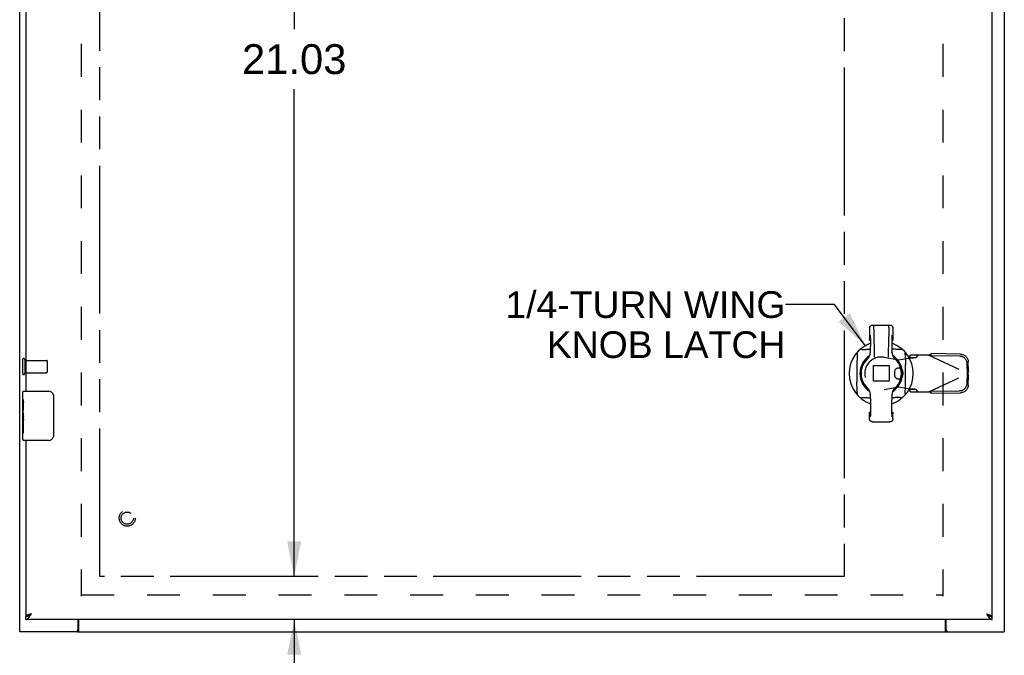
# Model space of a CAD drawing. Header units: inches. Extents: x 0 to 121, y 0 to 79.
# Tile 3 of 6: x 30 to 50, y 27 to 40. Entities that reach past the tile are written whole.
import ezdxf

# ---------------------------------------------------------------- set-up
doc = ezdxf.new("R2010")
doc.units = ezdxf.units.IN
doc.header["$LTSCALE"] = 6.678571
doc.header["$MEASUREMENT"] = 0
doc.linetypes.add('HIDDEN', pattern=[0.2, 0.1, -0.1])
doc.linetypes.add('PHANTOM', pattern=[0.8, 0.45, -0.05, 0.1, -0.05, 0.1, -0.05])
doc.layers.get('0').update_dxf_attribs({"linetype": 'CONTINUOUS'})
for name, color, linetype in [('02___PRT_ALL_AXES', 7, 'CONTINUOUS'), ('AVAIL_DOOR_SPACE', 7, 'CONTINUOUS'), ('DEFAULT_2', 8, 'HIDDEN'), ('DIMENSIONS', 7, 'CONTINUOUS')]:
    doc.layers.add(name, color=color, linetype=linetype)
doc.styles.get("Standard").update_dxf_attribs({"font": 'arial.ttf'})
doc.dimstyles.new('DIMSTYLE_1', dxfattribs={"dimtxt": 0.607143, "dimasz": 0.714286, "dimexe": 0.09, "dimexo": 0.07, "dimgap": 0.0425, "dimtad": 0, "dimtih": 1, "dimtoh": 1, "dimzin": 4, "dimdsep": 46, "dimtxsty": 'Standard', "dimblk": '_FILLED', "dimblk1": '_FILLED', "dimblk2": '_FILLED', "dimcen": 0.09, "dimazin": 1, "dimtfac": 1, "dimtofl": 0, "dimtmove": 0, "dimatfit": 3, "dimldrblk": '_FILLED', "dimfxl": 1, "dimtolj": 1, "dimtzin": 4, "dimarcsym": 0})
doc.dimstyles.get("Standard").update_dxf_attribs({"dimtxt": 0.607143, "dimasz": 0.714286, "dimexe": 0.09, "dimexo": 0.07, "dimgap": 0.09, "dimtad": 0, "dimtih": 1, "dimtoh": 1, "dimzin": 4, "dimdsep": 46, "dimtxsty": 'Standard', "dimblk": '_FILLED', "dimblk1": '_FILLED', "dimblk2": '_FILLED', "dimcen": 0.09, "dimazin": 1, "dimtp": 0.01, "dimtm": 0.01, "dimtfac": 1, "dimtofl": 0, "dimtmove": 0, "dimatfit": 3, "dimldrblk": '_FILLED', "dimfxl": 1, "dimtolj": 1, "dimtzin": 4, "dimarcsym": 0})

# ---------------------------------------------------------------- blocks, each defined once
blk = doc.blocks.new('_FILLED')
at = {"color": 0, "linetype": 'ByBlock'}
blk.add_solid([(0, 0), (-1, 0.2), (-1, -0.2)], dxfattribs=at)
blk = doc.blocks.new('*D10')
at = {"layer": 'DIMENSIONS', "color": 2, "linetype": 'Continuous'}
for p, q in [((35.697, 49.827), (35.697, 39.92)), ((35.697, 28.797), (35.697, 38.705))]:
    blk.add_line(p, q, dxfattribs=at)
at = {"layer": 'DIMENSIONS', "color": 2, "linetype": 'Continuous', "xscale": 0.7142857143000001, "yscale": 0.7142857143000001, "zscale": 0.7142857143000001}
for p, rotation in [((35.697, 49.827), 90), ((35.697, 28.797), 270)]:
    blk.add_blockref('_FILLED', p, dxfattribs=dict(at, rotation=rotation))
at = {"layer": 'DIMENSIONS', "color": 2, "linetype": 'Continuous', "insert": (35.697, 39.616), "char_height": 0.6071, "width": 2.12161, "attachment_point": 2, "line_spacing_factor": 0.9}
blk.add_mtext('21.03', dxfattribs=at)
blk = doc.blocks.new('*D11')
at = {"layer": 'DIMENSIONS', "color": 2, "linetype": 'Continuous'}
for p, q in [((35.697, 28.797), (35.697, 30.226)), ((35.697, 27.922), (35.697, 26.476)), ((35.697, 26.476), (35.108, 26.476))]:
    blk.add_line(p, q, dxfattribs=at)
at = {"layer": 'DIMENSIONS', "color": 2, "linetype": 'Continuous', "xscale": 0.7142857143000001, "yscale": 0.7142857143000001, "zscale": 0.7142857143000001}
for p, rotation in [((35.697, 28.797), 270), ((35.697, 27.922), 90)]:
    blk.add_blockref('_FILLED', p, dxfattribs=dict(at, rotation=rotation))
at = {"layer": 'DIMENSIONS', "color": 2, "linetype": 'Continuous', "insert": (34.805, 26.779), "char_height": 0.6071, "width": 1.17817, "attachment_point": 3, "line_spacing_factor": 0.9}
blk.add_mtext('.88', dxfattribs=at)

msp = doc.modelspace()

# ---------------------------------------------------------------- linework, layer by layer
at = {"color": 3, "linetype": 'Continuous'}
for p, q in [((30.121, 27.672), (30.121, 50.862)), ((50.121, 50.862), (50.121, 27.672)), ((49.871, 27.982), (49.871, 50.642)), ((30.305, 28.018), (30.3, 28.017)), ((30.31, 28.02), (30.305, 28.018)), ((30.315, 28.021), (30.31, 28.02)), ((30.32, 28.023), (30.315, 28.021)), ((30.325, 28.025), (30.32, 28.023)), ((30.333, 28.027), (30.325, 28.025)), ((30.344, 28.03), (30.333, 28.027)), ((30.341, 28.008), (30.345, 28.014)), ((30.345, 28.014), (30.35, 28.023)), ((30.35, 28.023), (30.358, 28.034)), ((49.759, 28.034), (49.773, 28.03)), ((49.759, 28.034), (49.765, 28.026)), ((49.765, 28.026), (49.77, 28.017)), ((49.77, 28.017), (49.774, 28.011)), ((49.773, 28.03), (49.781, 28.028)), ((49.774, 28.011), (49.778, 28.005)), ((49.778, 28.005), (49.781, 28)), ((49.781, 28.028), (49.786, 28.026)), ((49.786, 28.026), (49.791, 28.025)), ((49.791, 28.025), (49.797, 28.023)), ((49.797, 28.023), (49.802, 28.021)), ((49.802, 28.021), (49.807, 28.02)), ((49.807, 28.02), (49.812, 28.018)), ((49.871, 27.922), (30.246, 27.922)), ((31.311, 27.735), (31.311, 27.922)), ((31.313, 27.922), (31.313, 27.677)), ((48.929, 27.677), (48.929, 27.922)), ((48.931, 27.922), (48.931, 27.735)), ((31.294, 27.672), (30.121, 27.672)), ((31.298, 27.672), (48.944, 27.672)), ((48.948, 27.672), (50.121, 27.672))]:
    msp.add_line(p, q, dxfattribs=at)
at = {"color": 7, "linetype": 'Continuous'}
for p, q in [((47.385, 33.848), (47.385, 33.602)), ((47.444, 33.907), (47.798, 33.907)), ((47.857, 33.848), (47.857, 33.602)), ((47.385, 33.602), (47.401, 33.602)), ((47.841, 33.602), (47.857, 33.602)), ((47.397, 33.427), (47.397, 33.342)), ((47.845, 33.342), (47.845, 33.427)), ((47.974, 33.41), (47.939, 33.412)), ((47.133, 33.276), (47.131, 33.241)), ((47.345, 33.225), (47.357, 33.237)), ((47.875, 33.25), (47.885, 33.237)), ((47.885, 33.237), (47.896, 33.225)), ((47.127, 33.102), (47.127, 32.743)), ((48.115, 32.743), (48.115, 33.102)), ((47.357, 32.608), (47.345, 32.62)), ((47.367, 32.595), (47.357, 32.608)), ((47.897, 32.62), (47.885, 32.608)), ((48.109, 32.569), (48.111, 32.604)), ((30.201, 32.562), (30.711, 32.562)), ((30.811, 32.462), (30.811, 31.662)), ((47.268, 32.434), (47.303, 32.432)), ((47.39, 32.429), (47.398, 32.429)), ((47.397, 32.503), (47.397, 32.434)), ((47.397, 32.434), (47.398, 32.43)), ((47.851, 32.429), (47.844, 32.429)), ((47.845, 32.434), (47.845, 32.503)), ((47.385, 32.135), (47.404, 32.135)), ((47.385, 31.997), (47.385, 32.135)), ((47.838, 32.135), (47.857, 32.135)), ((47.857, 31.997), (47.857, 32.135)), ((30.186, 31.947), (30.186, 31.98)), ((47.444, 31.938), (47.798, 31.938)), ((30.186, 31.577), (30.186, 31.717)), ((30.711, 31.562), (30.201, 31.562)), ((30.336, 28.018), (30.339, 28.021)), ((30.339, 28.021), (30.343, 28.024)), ((30.343, 28.024), (30.349, 28.028)), ((30.347, 28.027), (30.343, 28.025)), ((30.35, 28.029), (30.347, 28.027)), ((30.349, 28.028), (30.358, 28.034)), ((49.759, 28.034), (49.765, 28.03)), ((49.759, 28.034), (49.768, 28.028)), ((49.765, 28.03), (49.769, 28.028)), ((49.768, 28.028), (49.774, 28.024)), ((49.769, 28.028), (49.772, 28.026)), ((49.774, 28.024), (49.778, 28.021)), ((49.778, 28.021), (49.781, 28.018)), ((49.781, 28.018), (49.785, 28.016)), ((30.246, 27.922), (30.246, 27.982)), ((49.871, 27.922), (49.871, 27.982)), ((31.294, 27.692), (31.294, 27.672)), ((48.948, 27.692), (48.948, 27.672))]:
    msp.add_line(p, q, dxfattribs=at)
for points in [[(47.385, 33.848), (47.385, 33.855), (47.387, 33.863), (47.389, 33.87), (47.392, 33.877), (47.397, 33.884), (47.402, 33.889), (47.408, 33.894), (47.414, 33.899), (47.421, 33.902), (47.428, 33.905), (47.436, 33.906), (47.444, 33.907)], [(47.463, 33.907), (47.463, 33.906), (47.464, 33.904), (47.464, 33.901), (47.464, 33.898), (47.465, 33.893), (47.465, 33.886), (47.465, 33.879), (47.465, 33.872), (47.465, 33.863), (47.466, 33.853)], [(47.466, 33.853), (47.468, 33.784), (47.47, 33.713), (47.472, 33.64), (47.473, 33.566), (47.475, 33.49), (47.476, 33.412), (47.477, 33.334), (47.478, 33.254)], [(47.776, 33.854), (47.774, 33.784), (47.772, 33.713), (47.77, 33.64), (47.768, 33.566), (47.767, 33.49), (47.765, 33.412), (47.764, 33.334), (47.764, 33.254)], [(47.776, 33.854), (47.776, 33.863), (47.776, 33.872), (47.776, 33.88), (47.777, 33.887), (47.777, 33.893), (47.777, 33.898), (47.778, 33.902), (47.778, 33.904), (47.778, 33.906), (47.778, 33.907)], [(47.798, 33.907), (47.806, 33.906), (47.813, 33.905), (47.82, 33.902), (47.827, 33.899), (47.834, 33.894), (47.84, 33.889), (47.845, 33.884), (47.849, 33.877), (47.852, 33.87), (47.855, 33.863), (47.856, 33.855), (47.857, 33.848)], [(47.386, 33.602), (47.386, 33.616), (47.387, 33.63), (47.387, 33.643), (47.387, 33.655), (47.388, 33.666), (47.389, 33.676), (47.389, 33.684), (47.39, 33.691), (47.391, 33.697), (47.392, 33.701), (47.392, 33.703), (47.393, 33.704)], [(47.393, 33.704), (47.394, 33.704), (47.395, 33.701), (47.396, 33.697), (47.396, 33.692), (47.397, 33.686), (47.398, 33.678), (47.398, 33.668), (47.399, 33.658), (47.399, 33.647), (47.4, 33.634), (47.4, 33.621), (47.401, 33.607), (47.401, 33.593), (47.401, 33.578), (47.401, 33.563), (47.401, 33.548), (47.401, 33.533), (47.401, 33.519), (47.401, 33.504), (47.4, 33.491), (47.4, 33.477), (47.399, 33.465), (47.399, 33.454), (47.398, 33.444), (47.398, 33.435), (47.397, 33.427)], [(47.845, 33.427), (47.844, 33.435), (47.843, 33.444), (47.843, 33.454), (47.842, 33.465), (47.842, 33.478), (47.841, 33.491), (47.841, 33.504), (47.841, 33.519), (47.841, 33.533), (47.841, 33.548), (47.841, 33.563), (47.841, 33.578), (47.841, 33.593), (47.841, 33.607), (47.841, 33.621), (47.842, 33.634), (47.842, 33.647), (47.843, 33.658), (47.843, 33.668), (47.844, 33.678), (47.845, 33.686), (47.845, 33.692), (47.846, 33.698), (47.847, 33.701), (47.848, 33.704), (47.848, 33.704)], [(47.848, 33.704), (47.849, 33.704), (47.85, 33.701), (47.851, 33.697), (47.851, 33.691), (47.852, 33.684), (47.853, 33.676), (47.854, 33.666), (47.854, 33.655), (47.855, 33.643), (47.855, 33.63), (47.855, 33.616), (47.856, 33.602)], [(47.232, 33.409), (47.228, 33.409), (47.224, 33.409), (47.221, 33.409), (47.218, 33.41), (47.215, 33.41), (47.213, 33.41), (47.211, 33.411), (47.209, 33.411), (47.207, 33.412), (47.206, 33.412), (47.205, 33.413), (47.204, 33.414), (47.204, 33.415), (47.203, 33.415), (47.203, 33.416), (47.203, 33.417), (47.203, 33.418), (47.204, 33.42), (47.204, 33.421), (47.205, 33.422), (47.206, 33.424), (47.207, 33.425), (47.209, 33.427), (47.211, 33.429), (47.213, 33.43), (47.216, 33.433)], [(47.232, 33.409), (47.237, 33.409), (47.242, 33.409), (47.248, 33.409), (47.254, 33.41), (47.261, 33.41), (47.268, 33.41), (47.293, 33.412)], [(47.293, 33.412), (47.303, 33.412), (47.313, 33.413), (47.324, 33.414), (47.336, 33.414), (47.348, 33.415), (47.361, 33.415), (47.375, 33.416), (47.39, 33.416), (47.397, 33.416)], [(47.939, 33.412), (47.929, 33.413), (47.918, 33.414), (47.906, 33.414), (47.894, 33.415), (47.881, 33.415), (47.866, 33.416), (47.851, 33.416), (47.845, 33.416)], [(48.01, 33.409), (48.005, 33.409), (48, 33.409), (47.994, 33.409), (47.988, 33.41), (47.981, 33.41), (47.974, 33.41)], [(48.026, 33.433), (48.029, 33.43), (48.031, 33.429), (48.033, 33.427), (48.034, 33.425), (48.036, 33.424), (48.037, 33.422), (48.038, 33.421), (48.038, 33.42), (48.039, 33.418), (48.039, 33.417), (48.039, 33.416), (48.038, 33.416), (48.038, 33.415), (48.037, 33.414), (48.037, 33.413), (48.036, 33.412), (48.034, 33.412), (48.033, 33.411), (48.031, 33.411), (48.029, 33.41), (48.027, 33.41), (48.024, 33.41), (48.021, 33.409), (48.018, 33.409), (48.014, 33.409), (48.01, 33.409)], [(47.111, 33.328), (47.113, 33.33), (47.115, 33.333), (47.117, 33.334), (47.118, 33.336), (47.12, 33.337), (47.121, 33.338), (47.123, 33.339), (47.124, 33.34), (47.125, 33.34), (47.126, 33.34), (47.127, 33.34), (47.128, 33.34), (47.129, 33.34), (47.129, 33.339), (47.13, 33.338), (47.131, 33.337), (47.132, 33.336), (47.132, 33.334), (47.133, 33.333), (47.133, 33.331), (47.133, 33.328), (47.134, 33.326), (47.134, 33.323), (47.134, 33.319), (47.134, 33.316), (47.134, 33.311)], [(47.131, 33.241), (47.13, 33.231), (47.13, 33.22), (47.129, 33.208), (47.129, 33.195), (47.128, 33.182), (47.128, 33.168), (47.127, 33.153), (47.127, 33.137), (47.127, 33.12), (47.127, 33.102)], [(47.134, 33.311), (47.134, 33.307), (47.134, 33.301), (47.134, 33.296), (47.134, 33.29), (47.133, 33.283), (47.133, 33.276)], [(47.357, 33.237), (47.367, 33.25), (47.376, 33.264), (47.384, 33.278), (47.389, 33.294), (47.394, 33.309), (47.396, 33.326), (47.397, 33.342)], [(47.845, 33.342), (47.841, 33.345), (47.838, 33.348), (47.834, 33.351), (47.831, 33.354), (47.827, 33.357), (47.824, 33.36)], [(47.845, 33.342), (47.846, 33.326), (47.848, 33.31), (47.852, 33.294), (47.858, 33.278), (47.866, 33.264), (47.875, 33.25)], [(48.108, 33.311), (48.108, 33.316), (48.108, 33.319), (48.108, 33.323), (48.108, 33.326), (48.108, 33.328), (48.109, 33.331), (48.109, 33.333), (48.11, 33.334), (48.11, 33.336), (48.111, 33.337), (48.112, 33.338), (48.112, 33.339), (48.113, 33.34), (48.114, 33.34), (48.115, 33.34), (48.116, 33.34), (48.117, 33.34), (48.118, 33.34), (48.119, 33.339), (48.121, 33.338), (48.122, 33.337), (48.124, 33.336), (48.125, 33.334), (48.127, 33.333), (48.129, 33.33), (48.131, 33.328)], [(48.108, 33.311), (48.108, 33.307), (48.108, 33.301), (48.108, 33.296), (48.108, 33.29), (48.109, 33.283), (48.109, 33.276), (48.11, 33.25)], [(48.11, 33.25), (48.111, 33.241), (48.112, 33.231), (48.112, 33.22), (48.113, 33.208), (48.113, 33.195), (48.114, 33.182), (48.114, 33.168), (48.114, 33.153), (48.115, 33.137), (48.115, 33.12), (48.115, 33.102)], [(47.131, 32.594), (47.131, 32.604), (47.13, 32.614), (47.13, 32.625), (47.129, 32.637), (47.129, 32.649), (47.128, 32.663), (47.128, 32.677), (47.127, 32.692), (47.127, 32.708), (47.127, 32.725), (47.127, 32.743)], [(47.885, 32.608), (47.875, 32.595), (47.866, 32.581), (47.858, 32.567), (47.853, 32.551), (47.848, 32.535), (47.846, 32.519), (47.845, 32.503)], [(48.111, 32.604), (48.112, 32.614), (48.112, 32.625), (48.113, 32.637), (48.113, 32.649), (48.114, 32.663), (48.114, 32.677), (48.114, 32.692), (48.115, 32.708), (48.115, 32.725), (48.115, 32.743)], [(30.804, 32.499), (30.806, 32.493), (30.808, 32.487), (30.809, 32.481), (30.81, 32.475), (30.811, 32.469), (30.811, 32.462)], [(47.134, 32.533), (47.134, 32.529), (47.134, 32.526), (47.134, 32.522), (47.134, 32.519), (47.133, 32.517), (47.133, 32.514), (47.133, 32.512), (47.132, 32.51), (47.132, 32.509), (47.131, 32.508), (47.13, 32.507), (47.13, 32.506), (47.129, 32.505), (47.128, 32.505), (47.127, 32.505), (47.126, 32.505), (47.125, 32.505), (47.124, 32.505), (47.123, 32.506), (47.121, 32.507), (47.12, 32.508), (47.118, 32.509), (47.117, 32.51), (47.115, 32.512), (47.113, 32.515), (47.111, 32.517)], [(47.134, 32.533), (47.134, 32.538), (47.134, 32.543), (47.134, 32.549), (47.134, 32.555), (47.133, 32.562), (47.133, 32.569), (47.131, 32.594)], [(47.216, 32.412), (47.213, 32.414), (47.211, 32.416), (47.209, 32.418), (47.207, 32.42), (47.206, 32.421), (47.205, 32.423), (47.204, 32.424), (47.204, 32.425), (47.203, 32.426), (47.203, 32.427), (47.203, 32.428), (47.203, 32.429), (47.204, 32.43), (47.204, 32.431), (47.205, 32.432), (47.206, 32.432), (47.207, 32.433), (47.209, 32.434), (47.211, 32.434), (47.213, 32.434), (47.215, 32.435), (47.218, 32.435), (47.221, 32.435), (47.224, 32.436), (47.228, 32.436), (47.232, 32.436)], [(47.232, 32.436), (47.237, 32.436), (47.242, 32.436), (47.248, 32.435), (47.254, 32.435), (47.261, 32.435), (47.268, 32.434)], [(47.303, 32.432), (47.313, 32.432), (47.324, 32.431), (47.336, 32.431), (47.348, 32.43), (47.361, 32.43), (47.375, 32.429), (47.39, 32.429)], [(47.397, 32.503), (47.396, 32.519), (47.394, 32.535), (47.39, 32.551), (47.384, 32.567), (47.376, 32.581), (47.367, 32.595)], [(47.398, 32.43), (47.399, 32.424), (47.4, 32.416), (47.401, 32.406), (47.402, 32.394), (47.403, 32.381), (47.403, 32.367), (47.404, 32.352), (47.405, 32.336), (47.405, 32.318), (47.405, 32.3), (47.406, 32.281), (47.406, 32.261), (47.406, 32.242), (47.406, 32.222), (47.406, 32.202), (47.406, 32.184), (47.405, 32.166), (47.405, 32.148), (47.404, 32.132), (47.404, 32.116), (47.403, 32.103), (47.402, 32.09), (47.402, 32.078), (47.401, 32.068), (47.4, 32.059), (47.399, 32.052), (47.398, 32.046), (47.397, 32.043), (47.396, 32.042)], [(47.847, 32.043), (47.846, 32.043), (47.845, 32.046), (47.844, 32.051), (47.843, 32.058), (47.842, 32.066), (47.841, 32.076), (47.84, 32.087), (47.839, 32.101), (47.839, 32.115), (47.838, 32.131), (47.837, 32.148), (47.837, 32.166), (47.837, 32.184), (47.836, 32.202), (47.836, 32.222), (47.836, 32.241), (47.836, 32.261), (47.836, 32.28), (47.837, 32.3), (47.837, 32.318), (47.838, 32.336), (47.838, 32.352), (47.839, 32.368), (47.839, 32.382), (47.84, 32.395), (47.841, 32.406), (47.842, 32.416), (47.843, 32.424)], [(47.843, 32.424), (47.844, 32.43), (47.845, 32.434)], [(47.949, 32.433), (47.939, 32.432), (47.929, 32.432), (47.918, 32.431), (47.906, 32.431), (47.894, 32.43), (47.881, 32.43), (47.866, 32.429), (47.851, 32.429)], [(48.01, 32.436), (48.005, 32.436), (48, 32.436), (47.994, 32.435), (47.988, 32.435), (47.981, 32.435), (47.974, 32.434), (47.949, 32.433)], [(48.01, 32.436), (48.014, 32.436), (48.018, 32.436), (48.021, 32.435), (48.024, 32.435), (48.027, 32.435), (48.029, 32.435), (48.031, 32.434), (48.033, 32.434), (48.034, 32.433), (48.036, 32.432), (48.037, 32.432), (48.037, 32.431), (48.038, 32.43), (48.038, 32.429), (48.039, 32.428), (48.039, 32.427), (48.039, 32.426), (48.038, 32.425), (48.038, 32.424), (48.037, 32.423), (48.036, 32.421), (48.034, 32.42), (48.033, 32.418), (48.031, 32.416), (48.029, 32.414), (48.026, 32.412)], [(48.108, 32.533), (48.108, 32.538), (48.108, 32.543), (48.108, 32.549), (48.108, 32.555), (48.109, 32.562), (48.109, 32.569)], [(48.131, 32.517), (48.129, 32.515), (48.127, 32.512), (48.125, 32.51), (48.124, 32.509), (48.122, 32.508), (48.121, 32.507), (48.119, 32.506), (48.118, 32.505), (48.117, 32.505), (48.116, 32.505), (48.115, 32.505), (48.114, 32.505), (48.113, 32.505), (48.112, 32.506), (48.112, 32.507), (48.111, 32.508), (48.11, 32.509), (48.11, 32.51), (48.109, 32.512), (48.109, 32.514), (48.108, 32.516), (48.108, 32.519), (48.108, 32.522), (48.108, 32.525), (48.108, 32.529), (48.108, 32.533)], [(47.396, 32.042), (47.395, 32.043), (47.394, 32.046), (47.393, 32.051), (47.392, 32.058), (47.391, 32.067), (47.39, 32.078), (47.389, 32.09), (47.388, 32.104), (47.387, 32.119), (47.387, 32.135)], [(47.855, 32.135), (47.855, 32.119), (47.854, 32.104), (47.853, 32.09), (47.852, 32.078), (47.852, 32.067), (47.851, 32.058), (47.85, 32.052), (47.849, 32.047), (47.848, 32.044), (47.847, 32.043)], [(47.444, 31.938), (47.436, 31.939), (47.429, 31.94), (47.421, 31.943), (47.414, 31.946), (47.408, 31.95), (47.402, 31.955), (47.397, 31.961), (47.393, 31.968), (47.389, 31.975), (47.387, 31.982), (47.385, 31.989), (47.385, 31.997)], [(47.857, 31.997), (47.857, 31.989), (47.855, 31.982), (47.853, 31.975), (47.849, 31.968), (47.845, 31.961), (47.84, 31.956), (47.834, 31.95), (47.828, 31.946), (47.821, 31.943), (47.814, 31.94), (47.806, 31.939), (47.798, 31.938)], [(30.811, 31.662), (30.811, 31.656), (30.81, 31.65), (30.809, 31.644), (30.808, 31.638), (30.806, 31.632), (30.804, 31.626)], [(30.306, 28), (30.308, 28.001), (30.309, 28.002), (30.311, 28.003), (30.313, 28.004), (30.315, 28.005), (30.317, 28.006), (30.319, 28.007), (30.321, 28.008), (30.322, 28.01)], [(30.322, 28.01), (30.324, 28.011), (30.326, 28.012), (30.328, 28.013), (30.33, 28.015), (30.332, 28.016), (30.336, 28.018)], [(30.343, 28.025), (30.342, 28.024), (30.34, 28.023), (30.339, 28.022), (30.337, 28.021), (30.336, 28.02), (30.334, 28.019), (30.333, 28.018), (30.331, 28.017), (30.33, 28.016), (30.329, 28.015), (30.327, 28.014), (30.326, 28.013), (30.325, 28.012), (30.324, 28.011), (30.323, 28.01)], [(30.358, 28.034), (30.356, 28.033), (30.35, 28.029)], [(49.772, 28.026), (49.775, 28.024), (49.777, 28.023), (49.778, 28.022), (49.78, 28.021), (49.781, 28.02), (49.783, 28.019), (49.784, 28.018), (49.785, 28.017), (49.787, 28.016), (49.788, 28.015), (49.79, 28.014), (49.791, 28.013), (49.792, 28.012), (49.793, 28.011), (49.794, 28.01)], [(49.785, 28.016), (49.787, 28.015), (49.789, 28.013), (49.791, 28.012), (49.793, 28.011)], [(49.793, 28.011), (49.794, 28.01), (49.796, 28.008), (49.798, 28.007), (49.8, 28.006), (49.802, 28.005), (49.804, 28.004), (49.806, 28.003), (49.807, 28.002), (49.809, 28.001)], [(49.809, 28.001), (49.811, 28), (49.813, 27.999), (49.815, 27.998), (49.817, 27.997), (49.819, 27.996), (49.821, 27.995), (49.822, 27.994), (49.824, 27.993), (49.826, 27.992), (49.828, 27.992), (49.83, 27.991), (49.832, 27.99), (49.834, 27.989), (49.835, 27.989), (49.837, 27.988), (49.839, 27.987), (49.841, 27.987), (49.843, 27.986), (49.845, 27.986), (49.847, 27.985), (49.849, 27.985), (49.85, 27.985), (49.852, 27.984), (49.854, 27.984), (49.856, 27.984), (49.858, 27.983), (49.86, 27.983), (49.862, 27.983), (49.863, 27.983), (49.865, 27.983), (49.867, 27.982), (49.869, 27.982), (49.871, 27.982)], [(30.246, 27.982), (30.248, 27.982), (30.25, 27.982), (30.252, 27.983), (30.253, 27.983), (30.255, 27.983), (30.257, 27.983), (30.259, 27.983), (30.261, 27.984), (30.263, 27.984), (30.265, 27.984), (30.266, 27.985), (30.268, 27.985), (30.27, 27.985), (30.272, 27.986), (30.274, 27.986), (30.276, 27.987), (30.278, 27.987), (30.28, 27.988), (30.281, 27.989), (30.283, 27.989), (30.285, 27.99), (30.287, 27.991), (30.289, 27.992), (30.291, 27.992), (30.293, 27.993), (30.294, 27.994), (30.296, 27.995), (30.298, 27.996), (30.3, 27.997), (30.302, 27.998), (30.304, 27.999), (30.306, 28)], [(31.313, 27.735), (31.311, 27.735), (31.311, 27.735)], [(48.929, 27.735), (48.93, 27.735), (48.931, 27.735)]]:
    msp.add_lwpolyline(points, dxfattribs=at)
at = {"color": 3, "linetype": 'Continuous'}
for points in [[(30.3, 28.017), (30.298, 28.016), (30.296, 28.015), (30.293, 28.014), (30.291, 28.013), (30.289, 28.012), (30.287, 28.012), (30.285, 28.011), (30.283, 28.01), (30.281, 28.009), (30.279, 28.008), (30.277, 28.008), (30.275, 28.007), (30.273, 28.006), (30.271, 28.005), (30.27, 28.004), (30.268, 28.004), (30.266, 28.003), (30.265, 28.002), (30.263, 28.001), (30.262, 28), (30.26, 27.999), (30.259, 27.999), (30.258, 27.998), (30.257, 27.997), (30.256, 27.996), (30.254, 27.995), (30.253, 27.995), (30.252, 27.994), (30.252, 27.993), (30.251, 27.992), (30.25, 27.991), (30.249, 27.991), (30.249, 27.99), (30.248, 27.989), (30.248, 27.988), (30.247, 27.987), (30.247, 27.986), (30.246, 27.986), (30.246, 27.985), (30.246, 27.984), (30.246, 27.983), (30.246, 27.982)], [(30.322, 27.981), (30.324, 27.984), (30.326, 27.986), (30.328, 27.989), (30.33, 27.992), (30.332, 27.994), (30.334, 27.997), (30.336, 28), (30.337, 28.003), (30.341, 28.008)], [(30.358, 28.034), (30.355, 28.034), (30.344, 28.03)], [(49.812, 28.018), (49.817, 28.017), (49.819, 28.016), (49.821, 28.015), (49.823, 28.014), (49.826, 28.013), (49.828, 28.012), (49.83, 28.012), (49.832, 28.011), (49.834, 28.01), (49.836, 28.009), (49.838, 28.008), (49.84, 28.008), (49.842, 28.007), (49.844, 28.006), (49.846, 28.005), (49.847, 28.004), (49.849, 28.004), (49.851, 28.003), (49.852, 28.002), (49.854, 28.001), (49.855, 28), (49.856, 27.999), (49.858, 27.999), (49.859, 27.998), (49.86, 27.997), (49.861, 27.996), (49.862, 27.995), (49.863, 27.995), (49.864, 27.994), (49.865, 27.993), (49.866, 27.992), (49.867, 27.991), (49.868, 27.991), (49.868, 27.99), (49.869, 27.989), (49.869, 27.988), (49.87, 27.987), (49.87, 27.986), (49.87, 27.986), (49.871, 27.985), (49.871, 27.984), (49.871, 27.983), (49.871, 27.982)], [(30.246, 27.922), (30.248, 27.922), (30.25, 27.923), (30.252, 27.923), (30.253, 27.923), (30.255, 27.923), (30.257, 27.924), (30.259, 27.924), (30.261, 27.925), (30.263, 27.926), (30.265, 27.926), (30.266, 27.927), (30.268, 27.928), (30.27, 27.929), (30.272, 27.93), (30.274, 27.931), (30.276, 27.932), (30.278, 27.933), (30.28, 27.935), (30.281, 27.936), (30.283, 27.937), (30.285, 27.939), (30.287, 27.94), (30.289, 27.942), (30.291, 27.944), (30.293, 27.946), (30.294, 27.947), (30.296, 27.949), (30.298, 27.951), (30.3, 27.953), (30.302, 27.955), (30.304, 27.957), (30.306, 27.959), (30.308, 27.962), (30.309, 27.964), (30.311, 27.966), (30.313, 27.969), (30.315, 27.971), (30.317, 27.973), (30.319, 27.976), (30.321, 27.978), (30.322, 27.981)], [(49.781, 28), (49.783, 27.997), (49.785, 27.994), (49.787, 27.992), (49.789, 27.989), (49.791, 27.986), (49.793, 27.984)], [(49.793, 27.984), (49.794, 27.981), (49.796, 27.978), (49.798, 27.976), (49.8, 27.973), (49.802, 27.971), (49.804, 27.969), (49.806, 27.966), (49.807, 27.964), (49.809, 27.962), (49.811, 27.959), (49.813, 27.957), (49.815, 27.955), (49.817, 27.953), (49.819, 27.951), (49.821, 27.949), (49.822, 27.947), (49.824, 27.946), (49.826, 27.944), (49.828, 27.942), (49.83, 27.94), (49.832, 27.939), (49.834, 27.937), (49.835, 27.936), (49.837, 27.935), (49.839, 27.933), (49.841, 27.932), (49.843, 27.931), (49.845, 27.93), (49.847, 27.929), (49.849, 27.928), (49.85, 27.927), (49.852, 27.926), (49.854, 27.926), (49.856, 27.925), (49.858, 27.924), (49.86, 27.924), (49.862, 27.923), (49.863, 27.923), (49.865, 27.923), (49.867, 27.923), (49.869, 27.922), (49.871, 27.922)], [(31.307, 27.675), (31.303, 27.674), (31.301, 27.674), (31.299, 27.673), (31.297, 27.673), (31.296, 27.672), (31.294, 27.672)], [(31.313, 27.677), (31.311, 27.677), (31.309, 27.676), (31.307, 27.675)], [(48.929, 27.677), (48.931, 27.677), (48.933, 27.676), (48.935, 27.675), (48.939, 27.674)], [(48.939, 27.674), (48.941, 27.674), (48.943, 27.673), (48.945, 27.673), (48.946, 27.672), (48.948, 27.672)]]:
    msp.add_lwpolyline(points, dxfattribs=at)
at = {"color": 7, "linetype": 'Continuous'}
for centre, radius, start, end in [((47.621, 32.922), 0.652, 109.7432, 250.6647), ((47.621, 32.922), 0.652, 289.3547, 70.2774), ((47.621, 32.922), 0.433, 122.787, 237.2314), ((47.621, 32.922), 0.413, 128.3795, 231.7097), ((47.621, 32.922), 0.409, 129.1063, 230.9159), ((47.621, 32.922), 0.433, 302.787, 57.2315), ((47.621, 32.922), 0.413, 308.3795, 51.7101), ((47.621, 32.922), 0.409, 309.1062, 50.9162), ((30.201, 32.547), 0.015, 90, 180), ((30.711, 32.462), 0.1, 21.1999, 90), ((30.711, 31.662), 0.1, 270, 338.8001), ((30.201, 31.577), 0.015, 180, 270)]:
    msp.add_arc(centre, radius, start, end, dxfattribs=at)
at = {"color": 3, "linetype": 'Continuous'}
for centre, start, end in [((31.248, 27.735), 270, 360), ((48.993, 27.735), 180, 270)]:
    msp.add_arc(centre, 0.0625, start, end, dxfattribs=at)
at = {"layer": '02___PRT_ALL_AXES', "color": 3, "linetype": 'Continuous'}
for p, q in [((30.246, 46.062), (30.246, 32.562)), ((30.246, 31.562), (30.246, 27.982))]:
    msp.add_line(p, q, dxfattribs=at)
at = {"layer": '02___PRT_ALL_AXES', "color": 8, "linetype": 'HIDDEN'}
for p, q in [((30.224, 33.186), (30.224, 32.938)), ((30.224, 33.186), (30.671, 33.186)), ((30.224, 32.938), (30.671, 32.938))]:
    msp.add_line(p, q, dxfattribs=at)
at = {"layer": '02___PRT_ALL_AXES', "color": 7, "linetype": 'Continuous'}
for p, q in [((30.186, 32.403), (30.186, 32.547)), ((30.186, 32.148), (30.186, 32.4)), ((30.195, 32.345), (30.186, 32.345)), ((30.196, 32.178), (30.196, 32.334)), ((30.186, 32.178), (30.196, 32.178)), ((30.186, 31.577), (30.186, 32.145)), ((30.189, 32.115), (30.186, 32.115)), ((30.189, 32.116), (30.191, 32.098)), ((30.196, 31.994), (30.196, 32.047)), ((30.186, 31.983), (30.195, 31.983)), ((30.186, 31.947), (30.196, 31.947)), ((30.186, 31.884), (30.196, 31.884)), ((30.196, 31.717), (30.196, 31.947)), ((30.186, 31.717), (30.196, 31.717))]:
    msp.add_line(p, q, dxfattribs=at)
for points in [[(30.186, 32.403), (30.186, 32.4), (30.187, 32.396), (30.188, 32.391), (30.189, 32.385), (30.19, 32.378), (30.191, 32.37), (30.193, 32.362), (30.194, 32.353)], [(30.194, 32.353), (30.195, 32.344), (30.196, 32.334)], [(30.186, 32.148), (30.186, 32.14), (30.187, 32.133), (30.188, 32.124), (30.189, 32.116)], [(30.191, 32.098), (30.192, 32.089), (30.193, 32.08), (30.194, 32.071), (30.195, 32.063), (30.195, 32.055), (30.196, 32.047)], [(30.196, 31.994), (30.196, 31.988), (30.195, 31.982), (30.195, 31.976), (30.194, 31.97), (30.193, 31.964), (30.193, 31.958)]]:
    msp.add_lwpolyline(points, dxfattribs=at)
at = {"layer": '02___PRT_ALL_AXES', "color": 8, "linetype": 'HIDDEN'}
msp.add_circle((32.306, 29.982), 0.124, dxfattribs=at)
at = {"layer": '02___PRT_ALL_AXES', "color": 7, "linetype": 'Continuous'}
msp.add_ellipse((30.386, 31.98), major_axis=(0.2, 0), ratio=0.432808, start_param=3.141593, end_param=3.403409, dxfattribs=at)
at = {"layer": 'AVAIL_DOOR_SPACE', "color": 4, "linetype": 'PHANTOM'}
for p, q in [((31.746, 28.797), (31.746, 49.827)), ((46.871, 49.827), (46.871, 28.797)), ((46.871, 28.797), (31.746, 28.797))]:
    msp.add_line(p, q, dxfattribs=at)
at = {"layer": 'DEFAULT_2', "color": 8, "linetype": 'HIDDEN'}
for p, q in [((31.371, 50.306), (31.371, 28.392)), ((48.871, 50.306), (48.871, 28.392)), ((30.181, 33.204), (30.181, 32.92)), ((30.224, 33.204), (30.224, 32.92)), ((47.681, 33.252), (47.975, 33.198)), ((47.975, 33.198), (48.172, 33.236)), ((48.172, 33.236), (48.204, 33.238)), ((48.218, 33.296), (48.176, 33.25)), ((48.176, 33.25), (48.331, 33.25)), ((48.591, 33.296), (48.218, 33.296)), ((48.331, 33.25), (48.373, 33.296)), ((48.591, 33.296), (49.379, 32.922)), ((48.62, 33.283), (48.639, 33.325)), ((49.21, 33.273), (48.62, 33.283)), ((49.23, 33.315), (48.639, 33.325)), ((30.681, 33.176), (30.681, 32.948)), ((47.461, 33.082), (47.78, 33.082)), ((47.461, 32.763), (47.461, 33.082)), ((47.78, 33.082), (47.78, 32.763)), ((49.372, 32.925), (49.369, 33.118)), ((49.392, 32.967), (49.389, 33.16)), ((47.889, 32.946), (47.889, 32.899)), ((48.062, 32.946), (48.062, 32.899)), ((48.591, 32.548), (49.379, 32.922)), ((49.369, 32.726), (49.372, 32.919)), ((49.392, 32.967), (49.372, 32.925)), ((49.372, 32.919), (49.392, 32.878)), ((49.383, 32.937), (49.379, 32.922)), ((49.379, 32.922), (49.383, 32.907)), ((49.388, 32.952), (49.383, 32.937)), ((49.383, 32.907), (49.388, 32.892)), ((49.392, 32.967), (49.388, 32.952)), ((49.388, 32.892), (49.392, 32.878)), ((49.389, 32.685), (49.392, 32.878)), ((47.78, 32.763), (47.461, 32.763)), ((47.975, 32.647), (47.681, 32.593)), ((48.172, 32.609), (47.975, 32.647)), ((48.331, 32.594), (48.176, 32.594)), ((48.176, 32.594), (48.218, 32.548)), ((48.218, 32.548), (48.591, 32.548)), ((48.373, 32.548), (48.331, 32.594)), ((48.607, 32.539), (48.591, 32.548)), ((48.62, 32.562), (49.21, 32.572)), ((48.639, 32.52), (48.62, 32.562)), ((48.639, 32.52), (49.23, 32.53)), ((31.373, 28.422), (48.869, 28.422))]:
    msp.add_line(p, q, dxfattribs=at)
for points in [[(48.176, 33.25), (48.176, 33.248), (48.175, 33.246), (48.175, 33.243), (48.174, 33.241), (48.173, 33.238), (48.172, 33.236)], [(48.204, 33.238), (48.22, 33.239), (48.235, 33.24), (48.249, 33.241), (48.263, 33.242), (48.276, 33.243), (48.288, 33.244), (48.298, 33.245), (48.308, 33.246), (48.316, 33.247), (48.322, 33.248), (48.328, 33.249), (48.331, 33.25)], [(48.591, 33.296), (48.607, 33.306), (48.616, 33.311), (48.624, 33.315), (48.631, 33.32), (48.639, 33.325)], [(49.369, 33.118), (49.368, 33.133), (49.365, 33.148), (49.361, 33.163), (49.356, 33.177), (49.349, 33.19), (49.341, 33.203), (49.332, 33.215), (49.321, 33.227), (49.31, 33.237), (49.297, 33.246), (49.284, 33.254), (49.27, 33.26), (49.256, 33.266), (49.241, 33.269), (49.226, 33.272), (49.21, 33.273)], [(49.23, 33.315), (49.245, 33.313), (49.26, 33.311), (49.275, 33.307), (49.29, 33.302), (49.304, 33.295), (49.317, 33.287), (49.33, 33.278), (49.341, 33.268), (49.352, 33.257), (49.361, 33.245), (49.369, 33.232), (49.376, 33.218), (49.381, 33.204), (49.385, 33.19), (49.388, 33.175), (49.389, 33.16)], [(48.331, 32.594), (48.328, 32.595), (48.322, 32.597), (48.316, 32.598), (48.308, 32.599), (48.298, 32.6), (48.288, 32.601), (48.276, 32.602), (48.263, 32.603), (48.249, 32.604), (48.235, 32.605), (48.22, 32.606), (48.204, 32.607), (48.172, 32.609)], [(48.172, 32.609), (48.173, 32.607), (48.174, 32.604), (48.175, 32.602), (48.175, 32.599), (48.176, 32.597), (48.176, 32.594)], [(49.21, 32.572), (49.226, 32.573), (49.241, 32.575), (49.256, 32.579), (49.27, 32.585), (49.284, 32.591), (49.297, 32.599), (49.31, 32.608), (49.321, 32.618), (49.332, 32.629), (49.341, 32.642), (49.349, 32.655), (49.356, 32.668), (49.361, 32.682), (49.365, 32.697), (49.368, 32.711), (49.369, 32.726)], [(49.389, 32.685), (49.388, 32.67), (49.385, 32.655), (49.381, 32.641), (49.376, 32.626), (49.369, 32.613), (49.361, 32.6), (49.352, 32.588), (49.341, 32.577), (49.33, 32.567), (49.317, 32.557), (49.304, 32.55), (49.29, 32.543), (49.275, 32.538), (49.26, 32.534), (49.245, 32.531), (49.23, 32.53)], [(48.639, 32.52), (48.631, 32.525), (48.624, 32.529), (48.616, 32.534), (48.607, 32.539)]]:
    msp.add_lwpolyline(points, dxfattribs=at)
for radius in [0.164, 0.124]:
    msp.add_circle((32.306, 29.982), radius, dxfattribs=at)
for centre, radius, start, end in [((30.202, 33.204), 0.0215, 0, 180), ((47.621, 32.922), 0.335, 79.673, 280.327), ((30.671, 33.176), 0.01, 0, 90), ((47.975, 32.946), 0.0866, 0, 180), ((30.202, 32.92), 0.0215, 180, 360), ((30.671, 32.948), 0.01, 270, 360), ((47.975, 32.899), 0.0866, 180, 360)]:
    msp.add_arc(centre, radius, start, end, dxfattribs=at)

# ---------------------------------------------------------------- texts
at = {"layer": 'DIMENSIONS', "color": 2, "linetype": 'Continuous', "insert": (45.674, 34.594), "char_height": 0.54286, "width": 5.67881, "attachment_point": 3, "line_spacing_factor": 0.9}
msp.add_mtext('1/4-TURN WING\\PKNOB LATCH', dxfattribs=at)

# ---------------------------------------------------------------- dimensions: what is measured, and where the dimension line sits
at = {"layer": 'DIMENSIONS', "color": 2, "linetype": 'Continuous'}
for base, p1, p2, picture, middle in [((35.697, 28.797), (46.871, 49.827), (46.871, 28.797), '*D10', (35.689, 39.309)), ((35.697425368, 27.922420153), (46.870940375, 28.797420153), (49.850940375, 27.922420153), '*D11', (34.232121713, 26.472141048))]:
    dim = msp.add_linear_dim(base=base, p1=p1, p2=p2, angle=270, dimstyle='DIMSTYLE_1', dxfattribs=at)
    dim.commit()
    dim.dimension.update_dxf_attribs({"geometry": picture, "text_midpoint": middle, "dimtype": 160})

# ---------------------------------------------------------------- leaders
at = {"layer": 'DIMENSIONS', "color": 2, "linetype": 'Continuous', "annotation_type": 0, "has_hookline": 1, "hookline_direction": 1, "text_width": 5.558}
msp.add_leader([(47.298, 33.488), (46.671, 34.322), (45.674, 34.322)], dimstyle='Standard', override={"dimtad": 0}, dxfattribs=at)

doc.saveas('drawing.dxf')
